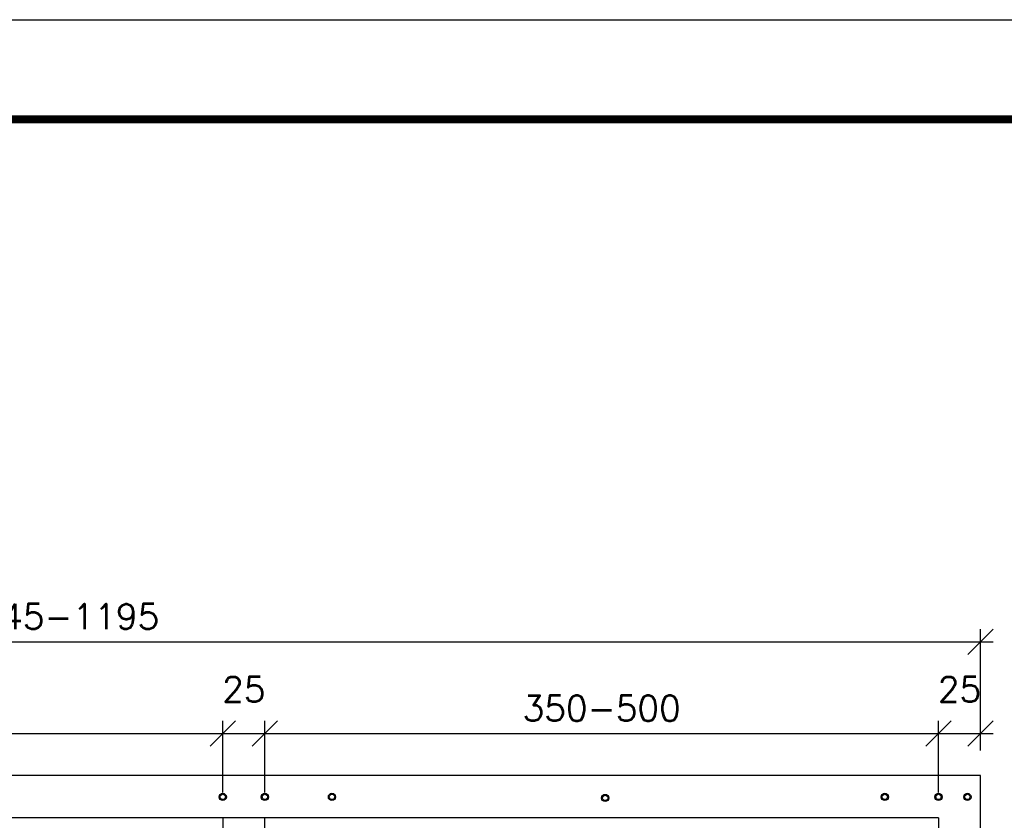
# Paper-space layout '004.DetalheDoQuadroDeMedição.R00' of a CAD drawing. Header units: millimetres. Extents: x -8768 to 2147, y 15 to 4218.
# Tile 5 of 8: x 1620 to 1719, y 355 to 435. Entities that reach past the tile are written whole.
import ezdxf

# ---------------------------------------------------------------- set-up
doc = ezdxf.new("R2010")
doc.units = ezdxf.units.MM
doc.header["$LTSCALE"] = 0.5
for name, color, linetype in [('COTAS', 6, 'Continuous'), ('EL_Pranchas', 7, 'Continuous'), ('EXISTENTE', 7, 'Continuous'), ('EXP_Pranchas', 7, 'Continuous')]:
    doc.layers.add(name, color=color, linetype=linetype)
doc.styles.add('Romans_TXT', font='romans.shx')
doc.dimstyles.new('CLEMAR - 1-100', dxfattribs={"dimtxt": 15, "dimasz": 15, "dimexe": 7.5, "dimexo": 15, "dimgap": 7.5, "dimtad": 1, "dimdec": 0, "dimtxsty": 'Romans_TXT', "dimblk": 'OBLIQUE', "dimcen": 0, "dimdle": 7.5, "dimclrd": 8, "dimclre": 8, "dimclrt": 1, "dimadec": 0, "dimazin": 0, "dimtfac": 1, "dimtdec": 0, "dimtmove": 2, "dimatfit": 3, "dimldrblk": 'OBLIQUE', "dimfxl": 7.5, "dimarcsym": 0})

# ---------------------------------------------------------------- blocks, each defined once
blk = doc.blocks.new('*U881')
at = {"layer": 'EXP_Pranchas'}
blk.add_lwpolyline([(0, 0), (-700, 0), (-700, 420), (0, 420)], close=True, dxfattribs=at)
at = {"layer": 'EXP_Pranchas', "const_width": 0.8}
blk.add_lwpolyline([(-675, 10), (-10, 10), (-10, 410), (-675, 410)], close=True, dxfattribs=at)
blk = doc.blocks.new('_Oblique')
at = {"color": 0, "linetype": 'ByBlock', "lineweight": -2}
blk.add_line((-0.5, -0.5), (0.5, 0.5), dxfattribs=at)
blk = doc.blocks.new('*D926')
at = {"layer": 'COTAS', "color": 8, "lineweight": -2, "transparency": 16777216}
for p, q in [((-28, 917), (-28, 988.93)), ((1067, 917), (1067, 988.93)), ((-35.5, 981.43), (1074.5, 981.43))]:
    blk.add_line(p, q, dxfattribs=at)
at = {"layer": 'Defpoints', "color": 0, "transparency": 16777216}
for p in [(1067, 981.43), (-28, 902), (1067, 902)]:
    blk.add_point(p, dxfattribs=at)
at = {"layer": 'COTAS', "color": 8, "lineweight": -2, "transparency": 16777216, "xscale": 15, "yscale": 15, "zscale": 15, "rotation": 180}
blk.add_blockref('_Oblique', (-28, 981.43), dxfattribs=at)
at = {"layer": 'COTAS', "color": 8, "lineweight": -2, "transparency": 16777216, "xscale": 15, "yscale": 15, "zscale": 15}
blk.add_blockref('_Oblique', (1067, 981.43), dxfattribs=at)
at = {"layer": 'COTAS', "color": 244, "transparency": 16777216, "insert": (519.5, 996.43), "char_height": 15, "attachment_point": 5, "style": 'Romans_TXT'}
blk.add_mtext('1045-1195', dxfattribs=at)
blk = doc.blocks.new('*D927')
at = {"layer": 'COTAS', "color": 8, "lineweight": -2, "transparency": 16777216}
for p, q in [((307, 892), (307, 934.49)), ((617, 892), (617, 934.49)), ((299.5, 926.99), (624.5, 926.99))]:
    blk.add_line(p, q, dxfattribs=at)
at = {"layer": 'Defpoints', "color": 0, "transparency": 16777216}
for p in [(617, 926.99), (307, 877), (617, 877)]:
    blk.add_point(p, dxfattribs=at)
at = {"layer": 'COTAS', "color": 8, "lineweight": -2, "transparency": 16777216, "xscale": 15, "yscale": 15, "zscale": 15, "rotation": 180}
blk.add_blockref('_Oblique', (307, 926.99), dxfattribs=at)
at = {"layer": 'COTAS', "color": 8, "lineweight": -2, "transparency": 16777216, "xscale": 15, "yscale": 15, "zscale": 15}
blk.add_blockref('_Oblique', (617, 926.99), dxfattribs=at)
at = {"layer": 'COTAS', "color": 244, "transparency": 16777216, "insert": (462, 941.99), "char_height": 15, "attachment_point": 5, "style": 'Romans_TXT'}
blk.add_mtext('310', dxfattribs=at)
blk = doc.blocks.new('*D928')
at = {"layer": 'COTAS', "color": 8, "lineweight": -2, "transparency": 16777216}
for p, q in [((642, 892), (642, 934.49)), ((1042, 892), (1042, 934.49)), ((634.5, 926.99), (1049.5, 926.99))]:
    blk.add_line(p, q, dxfattribs=at)
at = {"layer": 'Defpoints', "color": 0, "transparency": 16777216}
for p in [(1042, 926.99), (642, 877), (1042, 877)]:
    blk.add_point(p, dxfattribs=at)
at = {"layer": 'COTAS', "color": 8, "lineweight": -2, "transparency": 16777216, "xscale": 15, "yscale": 15, "zscale": 15, "rotation": 180}
blk.add_blockref('_Oblique', (642, 926.99), dxfattribs=at)
at = {"layer": 'COTAS', "color": 8, "lineweight": -2, "transparency": 16777216, "xscale": 15, "yscale": 15, "zscale": 15}
blk.add_blockref('_Oblique', (1042, 926.99), dxfattribs=at)
at = {"layer": 'COTAS', "color": 244, "transparency": 16777216, "insert": (842, 941.99), "char_height": 15, "attachment_point": 5, "style": 'Romans_TXT'}
blk.add_mtext('350-500', dxfattribs=at)
blk = doc.blocks.new('*D929')
at = {"layer": 'COTAS', "color": 8, "lineweight": -2, "transparency": 16777216}
for p, q in [((617, 892), (617, 934.49)), ((642, 892), (642, 934.49)), ((609.5, 926.99), (649.5, 926.99))]:
    blk.add_line(p, q, dxfattribs=at)
at = {"layer": 'Defpoints', "color": 0, "transparency": 16777216}
for p in [(642, 926.99), (617, 877), (642, 877)]:
    blk.add_point(p, dxfattribs=at)
at = {"layer": 'COTAS', "color": 8, "lineweight": -2, "transparency": 16777216, "xscale": 15, "yscale": 15, "zscale": 15, "rotation": 180}
blk.add_blockref('_Oblique', (617, 926.99), dxfattribs=at)
at = {"layer": 'COTAS', "color": 8, "lineweight": -2, "transparency": 16777216, "xscale": 15, "yscale": 15, "zscale": 15}
blk.add_blockref('_Oblique', (642, 926.99), dxfattribs=at)
at = {"layer": 'COTAS', "color": 244, "transparency": 16777216, "insert": (629.5, 953.24), "char_height": 15, "attachment_point": 5, "style": 'Romans_TXT'}
blk.add_mtext('25', dxfattribs=at)
blk = doc.blocks.new('*D925')
at = {"layer": 'COTAS', "color": 8, "lineweight": -2, "transparency": 16777216}
for p, q in [((1042, 892), (1042, 934.49)), ((1067, 917), (1067, 934.49)), ((1034.5, 926.99), (1074.5, 926.99))]:
    blk.add_line(p, q, dxfattribs=at)
at = {"layer": 'Defpoints', "color": 0, "transparency": 16777216}
for p in [(1067, 926.99), (1067, 902), (1042, 877)]:
    blk.add_point(p, dxfattribs=at)
at = {"layer": 'COTAS', "color": 8, "lineweight": -2, "transparency": 16777216, "xscale": 15, "yscale": 15, "zscale": 15, "rotation": 180}
blk.add_blockref('_Oblique', (1042, 926.99), dxfattribs=at)
at = {"layer": 'COTAS', "color": 8, "lineweight": -2, "transparency": 16777216, "xscale": 15, "yscale": 15, "zscale": 15}
blk.add_blockref('_Oblique', (1067, 926.99), dxfattribs=at)
at = {"layer": 'COTAS', "color": 244, "transparency": 16777216, "insert": (1054.5, 953.24), "char_height": 15, "attachment_point": 5, "style": 'Romans_TXT'}
blk.add_mtext('25', dxfattribs=at)
blk = doc.blocks.new('A$Cf23f456c')
at = {"layer": 'EXISTENTE'}
for p, q in [((1067, 902), (-28, 902)), ((1067, -28), (1067, 902)), ((1042, 877), (-3, 877)), ((617, 877), (617, -3)), ((642, -3), (642, 877)), ((1042, 877), (1042, -3))]:
    blk.add_line(p, q, dxfattribs=at)
for centre, radius in [((617, 889.37), 2.15), ((617, 889.37), 1.6), ((642, 889.37), 2.15), ((642, 889.37), 1.6), ((681.85, 889.37), 2.15), ((681.85, 889.37), 1.6), ((844.1, 888.76), 2.15), ((844.1, 888.76), 1.6), ((1010.12, 889.37), 2.15), ((1010.12, 889.37), 1.6), ((1042, 889.37), 2.15), ((1042, 889.37), 1.6), ((1059.17, 889.37), 2.15), ((1059.17, 889.37), 1.6)]:
    blk.add_circle(centre, radius, dxfattribs=at)
at = {"layer": 'COTAS'}
for base, p1, p2, text, picture, middle in [((1067, 981.43), (-28, 902), (1067, 902), '1045-1195', '*D926', (519.5, 996.43)), ((1042, 926.99), (642, 877), (1042, 877), '350-500', '*D928', (842, 941.99))]:
    dim = blk.add_linear_dim(base=base, p1=p1, p2=p2, text=text, dimstyle='CLEMAR - 1-100', override={"dimtxt": 15, "dimclrt": 244}, dxfattribs=at)
    dim.commit()
    dim.dimension.update_dxf_attribs({"geometry": picture, "text_midpoint": middle})
for base, p1, p2, picture, middle in [((642, 926.99), (617, 877), (642, 877), '*D929', (629.5, 953.24)), ((1067, 926.99), (1042, 877), (1067, 902), '*D925', (1054.5, 953.24)), ((617, 926.99), (307, 877), (617, 877), '*D927', (462, 941.99))]:
    dim = blk.add_linear_dim(base=base, p1=p1, p2=p2, dimstyle='CLEMAR - 1-100', override={"dimtxt": 15, "dimclrt": 244}, dxfattribs=at)
    dim.commit()
    dim.dimension.update_dxf_attribs({"geometry": picture, "text_midpoint": middle})

psp = doc.layouts.new('004.DetalheDoQuadroDeMedição.R00')

# ---------------------------------------------------------------- block references
at = {"xscale": 0.169, "yscale": 0.169, "zscale": 0.169}
psp.add_blockref('A$Cf23f456c', (1535.807, 207.201), dxfattribs=at)
at = {"layer": 'EL_Pranchas'}
psp.add_blockref('*U881', (2146.821, 15.461), dxfattribs=at)

doc.saveas('drawing.dxf')
